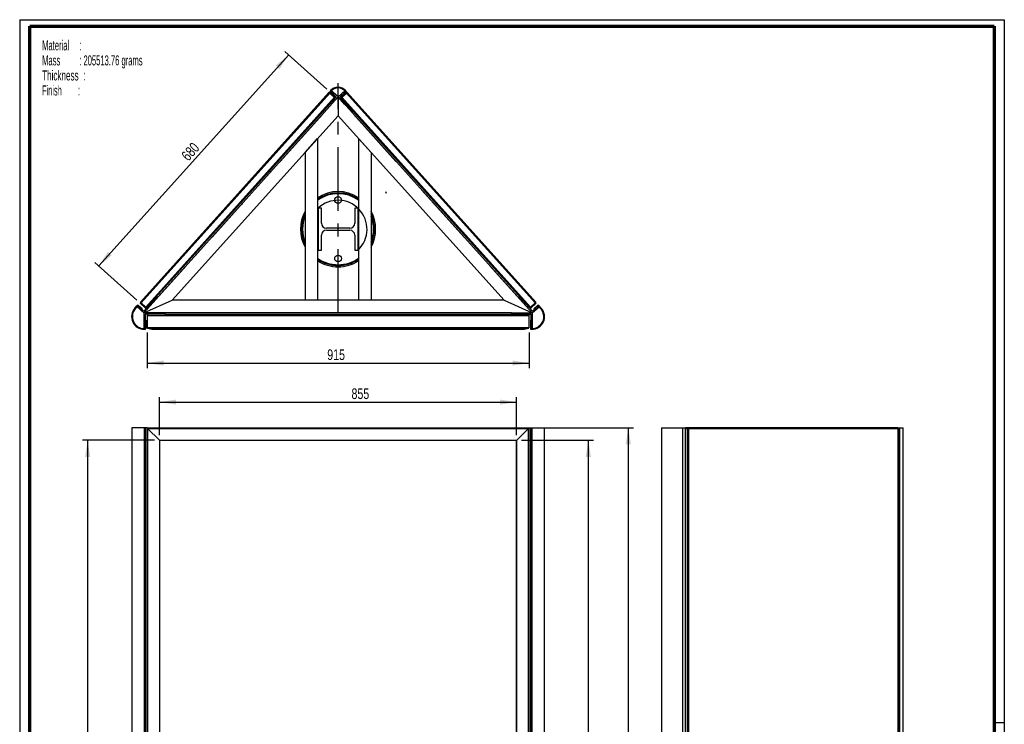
# Model space of a CAD drawing. Header units: millimetres. Extents: x 7 to 203, y 7 to 289.
# Tile 2 of 2: x 7 to 203, y 148 to 289. Entities that reach past the tile are written whole.
import ezdxf

# ---------------------------------------------------------------- set-up
doc = ezdxf.new("R2010")
doc.units = ezdxf.units.MM
doc.header["$PDSIZE"] = -1
doc.linetypes.add('CENTERX2', pattern=[20.32, 12.7, -2.54, 2.54, -2.54])
for name, color, linetype in [('FORMAT', 7, 'Continuous'), ('LAYER2', 7, 'Continuous'), ('LOGO', 7, 'Continuous')]:
    doc.layers.add(name, color=color, linetype=linetype)
doc.styles.add('SLDTEXTSTYLE1', font='TXT', dxfattribs={"width": 0.75})
doc.styles.add('SLDTEXTSTYLE5', font='TXT', dxfattribs={"width": 0.5675})
doc.styles.add('SLDTEXTSTYLE6', font='TXT', dxfattribs={"width": 0.5665})
doc.styles.add('SLDTEXTSTYLE7', font='TXT', dxfattribs={"width": 0.605})
doc.styles.add('SLDTEXTSTYLE8', font='TXT', dxfattribs={"width": 0.549})
doc.dimstyles.new('SLDDIMSTYLE0', dxfattribs={"dimtxt": 2.116667, "dimasz": 3.302, "dimexe": 0, "dimexo": 0.0625, "dimgap": 0.529167, "dimtad": 1, "dimlfac": 12, "dimrnd": 1e-09, "dimzin": 12, "dimdsep": 46, "dimtxsty": 'SLDTEXTSTYLE1', "dimsah": 1, "dimcen": 0.09, "dimadec": 0, "dimazin": 3, "dimtfac": 1, "dimtofl": 0, "dimtmove": 0, "dimatfit": 3, "dimfxl": 1, "dimfrac": 2, "dimtolj": 1, "dimtzin": 12, "dimarcsym": 0})

# ---------------------------------------------------------------- blocks, each defined once
blk = doc.blocks.new('SW_NOTE_0')
at = {"layer": 'FORMAT', "color": 0, "char_height": 2, "attachment_point": 1}
for s, insert, style in [('Material     :', (0, 2.58), 'SLDTEXTSTYLE5'), ('Mass         : 205513.76 grams', (0, -0.42), 'SLDTEXTSTYLE6'), ('Thickness  :', (0, -3.42), 'SLDTEXTSTYLE7'), ('Finish        :', (0, -6.42), 'SLDTEXTSTYLE8')]:
    blk.add_mtext(s, dxfattribs=dict(at, insert=insert, style=style))
blk = doc.blocks.new('_D')
at = {"layer": 'LOGO'}
for p, q in [((34.77, 206.12), (34.77, 213.74)), ((34.77, 212.74), (106.02, 212.74)), ((106.02, 206.12), (106.02, 213.74))]:
    blk.add_line(p, q, dxfattribs=at)
for points in [[(34.77, 212.74), (38.07, 212.24), (38.07, 213.25)], [(106.02, 212.74), (102.71, 213.25), (102.71, 212.24)]]:
    blk.add_solid(points, dxfattribs=at)
at = {"layer": 'LOGO', "insert": (73.07, 215.47), "char_height": 2.117, "attachment_point": 1, "style": 'SLDTEXTSTYLE1'}
blk.add_mtext('855', dxfattribs=at)
blk = doc.blocks.new('_D_1')
at = {"layer": 'LOGO'}
for p, q in [((107.02, 205.12), (121.34, 205.12)), ((120.34, 68.46), (120.34, 205.12)), ((107.02, 68.46), (121.34, 68.46))]:
    blk.add_line(p, q, dxfattribs=at)
for points in [[(120.34, 205.12), (119.83, 201.82), (120.85, 201.82)], [(120.34, 68.46), (120.85, 71.76), (119.83, 71.76)]]:
    blk.add_solid(points, dxfattribs=at)
at = {"layer": 'LOGO', "insert": (117.61, 131.74), "char_height": 2.117, "attachment_point": 1, "rotation": 90, "style": 'SLDTEXTSTYLE1'}
blk.add_mtext('1640', dxfattribs=at)
blk = doc.blocks.new('_D_2')
at = {"layer": 'LOGO'}
for p, q in [((33.77, 205.12), (19.41, 205.12)), ((20.41, 205.12), (20.41, 40.96)), ((61.89, 40.96), (19.41, 40.96))]:
    blk.add_line(p, q, dxfattribs=at)
for points in [[(20.41, 205.12), (19.91, 201.82), (20.92, 201.82)], [(20.41, 40.96), (20.92, 44.26), (19.91, 44.26)]]:
    blk.add_solid(points, dxfattribs=at)
at = {"layer": 'LOGO', "insert": (17.69, 122.72), "char_height": 2.117, "attachment_point": 1, "rotation": 90, "style": 'SLDTEXTSTYLE1'}
blk.add_mtext('1970', dxfattribs=at)
blk = doc.blocks.new('_D_3')
at = {"layer": 'LOGO'}
for p, q in [((109.52, 207.62), (129.32, 207.62)), ((128.32, 65.96), (128.32, 207.62)), ((109.52, 65.96), (129.32, 65.96))]:
    blk.add_line(p, q, dxfattribs=at)
for points in [[(128.32, 207.62), (127.81, 204.32), (128.83, 204.32)], [(128.32, 65.96), (128.83, 69.26), (127.81, 69.26)]]:
    blk.add_solid(points, dxfattribs=at)
at = {"layer": 'LOGO', "insert": (125.59, 131.76), "char_height": 2.117, "attachment_point": 1, "rotation": 90, "style": 'SLDTEXTSTYLE1'}
blk.add_mtext('1700', dxfattribs=at)
blk = doc.blocks.new('_D_4')
at = {"layer": 'LOGO'}
for p, q in [((32.27, 226.64), (32.27, 219.52)), ((108.52, 226.64), (108.52, 219.52)), ((32.27, 220.52), (108.52, 220.52))]:
    blk.add_line(p, q, dxfattribs=at)
for points in [[(32.27, 220.52), (35.57, 220.02), (35.57, 221.03)], [(108.52, 220.52), (105.21, 221.03), (105.21, 220.02)]]:
    blk.add_solid(points, dxfattribs=at)
at = {"layer": 'LOGO', "insert": (68.23, 223.25), "char_height": 2.117, "attachment_point": 1, "style": 'SLDTEXTSTYLE1'}
blk.add_mtext('915', dxfattribs=at)
blk = doc.blocks.new('_D_5')
at = {"layer": 'LOGO'}
for p, q in [((60.54, 282.01), (22.62, 239.89)), ((68.12, 275.19), (59.79, 282.68)), ((30.2, 233.07), (21.88, 240.56))]:
    blk.add_line(p, q, dxfattribs=at)
for points in [[(60.54, 282.01), (57.95, 279.89), (58.71, 279.21)], [(22.62, 239.89), (25.21, 242.01), (24.46, 242.69)]]:
    blk.add_solid(points, dxfattribs=at)
at = {"layer": 'LOGO', "insert": (38.94, 262.09), "char_height": 2.117, "attachment_point": 1, "rotation": 48.0051, "style": 'SLDTEXTSTYLE1'}
blk.add_mtext('680', dxfattribs=at)

msp = doc.modelspace()

# ---------------------------------------------------------------- linework, layer by layer
at = {"color": 7, "linetype": 'CENTERX2'}
for p, q in [((70.39192, 230.56026), (70.39192, 276.38601)), ((70.39192, 230.56026), (70.39192, 276.38601)), ((31.64192, 230.56026), (70.39192, 273.60416)), ((31.64192, 230.56026), (70.39192, 273.60416)), ((109.14192, 230.56026), (70.39192, 273.60416)), ((109.14192, 230.56026), (70.39192, 273.60416)), ((80.05061, 254.37262), (79.89692, 254.67863)), ((80.05061, 254.37262), (79.89692, 254.67863))]:
    msp.add_line(p, q, dxfattribs=at)
at = {"color": 7, "linetype": 'Continuous', "lineweight": 25}
for p, q in [((30.92965, 232.69603), (68.56454, 274.50126)), ((31.06646, 232.53663), (68.7374, 274.38189)), ((31.99547, 231.70029), (69.6664, 273.54556)), ((32.17818, 231.59187), (69.79336, 273.37521)), ((67.41835, 270.67474), (70.03885, 273.58563)), ((67.60415, 270.50748), (70.39192, 273.60416)), ((68.7374, 274.38189), (69.6664, 273.54556)), ((69.67626, 273.55651), (68.74725, 274.39284)), ((68.90551, 274.88001), (68.79709, 274.75958)), ((68.79709, 274.75958), (68.88999, 274.67595)), ((68.89308, 274.6171), (68.80944, 274.5242)), ((68.80944, 274.5242), (69.52168, 273.88301)), ((68.99841, 274.79638), (68.88999, 274.67595)), ((68.89308, 274.6171), (69.60531, 273.97591)), ((68.99841, 274.79638), (68.90551, 274.88001)), ((68.98598, 274.53347), (69.15324, 274.71927)), ((70.03885, 273.58563), (68.98598, 274.53347)), ((70.39192, 273.60416), (69.15324, 274.71927)), ((69.60531, 273.97591), (69.52168, 273.88301)), ((69.78777, 273.68038), (69.54003, 273.9034)), ((69.78777, 273.68038), (69.67626, 273.55651)), ((69.80321, 273.38616), (69.79321, 273.39516)), ((69.80321, 273.38616), (69.79336, 273.37521)), ((70.39192, 273.60416), (71.63059, 274.71927)), ((73.17969, 270.50748), (70.39192, 273.60416)), ((70.39192, 273.60416), (70.39192, 269.8676)), ((70.74498, 273.58563), (71.79786, 274.53347)), ((73.36549, 270.67474), (70.74498, 273.58563)), ((70.98062, 273.38616), (70.99062, 273.39516)), ((70.99047, 273.37521), (70.98062, 273.38616)), ((70.99047, 273.37521), (108.60565, 231.59187)), ((71.2438, 273.9034), (70.99606, 273.68038)), ((70.99606, 273.68038), (71.10757, 273.55651)), ((72.03658, 274.39284), (71.10757, 273.55651)), ((71.11743, 273.54556), (72.04644, 274.38189)), ((71.11743, 273.54556), (108.78837, 231.70029)), ((71.17852, 273.97591), (71.89076, 274.6171)), ((71.26215, 273.88301), (71.17852, 273.97591)), ((71.26215, 273.88301), (71.97439, 274.5242)), ((71.79786, 274.53347), (71.63059, 274.71927)), ((71.87832, 274.88001), (71.78542, 274.79638)), ((71.89385, 274.67595), (71.78542, 274.79638)), ((71.98675, 274.75958), (71.87832, 274.88001)), ((71.97439, 274.5242), (71.89076, 274.6171)), ((71.89385, 274.67595), (71.98675, 274.75958)), ((72.04644, 274.38189), (109.71737, 232.53663)), ((72.21929, 274.50126), (109.85418, 232.69603)), ((68.85653, 272.33457), (68.8875, 272.3067)), ((69.29451, 272.75881), (69.26355, 272.78669)), ((71.52028, 272.78669), (71.48932, 272.75881)), ((71.89633, 272.3067), (71.9273, 272.33457)), ((34.42969, 233.65694), (67.60415, 270.50748)), ((37.25634, 233.06026), (70.39192, 269.8676)), ((67.60415, 270.50748), (67.41835, 270.67474)), ((103.52749, 233.06026), (70.39192, 269.8676)), ((73.17969, 270.50748), (73.36549, 270.67474)), ((106.35415, 233.65694), (73.17969, 270.50748)), ((63.80858, 262.55477), (66.30858, 265.33179)), ((66.30858, 265.33179), (66.30858, 233.06026)), ((76.97525, 262.55477), (74.47525, 265.33179)), ((74.47525, 265.33179), (74.47525, 233.06026)), ((63.80858, 262.55477), (63.80858, 233.06026)), ((76.97525, 262.55477), (76.97525, 233.06026)), ((66.39192, 251.39359), (66.39192, 243.06026)), ((67.05858, 251.39359), (66.39192, 251.39359)), ((67.05858, 248.43526), (67.05858, 251.39359)), ((74.39192, 251.39359), (73.72525, 251.39359)), ((73.72525, 251.39359), (73.72525, 248.43526)), ((74.39192, 243.06026), (74.39192, 251.39359)), ((67.05858, 243.06026), (67.05858, 246.01859)), ((72.72525, 247.43526), (68.05858, 247.43526)), ((68.05858, 247.01859), (72.72525, 247.01859)), ((73.72525, 246.01859), (73.72525, 243.06026)), ((66.39192, 243.06026), (67.05858, 243.06026)), ((73.72525, 243.06026), (74.39192, 243.06026)), ((29.86265, 231.5108), (30.32586, 232.02534)), ((29.95555, 231.42716), (30.41876, 231.94171)), ((30.41876, 231.94171), (30.32586, 232.02534)), ((30.56124, 232.0377), (30.47761, 231.9448)), ((30.47761, 231.9448), (31.18985, 231.30361)), ((30.56124, 232.0377), (31.27348, 231.39651)), ((30.94509, 232.40181), (31.05661, 232.52568)), ((30.94509, 232.40181), (31.8741, 231.56548)), ((31.05661, 232.52568), (31.98561, 231.68935)), ((31.99547, 231.70029), (31.06646, 232.53663)), ((34.24389, 233.82421), (31.62338, 230.91332)), ((34.42969, 233.65694), (31.64192, 230.56026)), ((31.64192, 230.56026), (37.25634, 233.06026)), ((32.77473, 232.19225), (32.74376, 232.22013)), ((34.42969, 233.65694), (34.24389, 233.82421)), ((103.52749, 233.06026), (37.25634, 233.06026)), ((66.30858, 233.06026), (63.80858, 233.06026)), ((76.97525, 233.06026), (74.47525, 233.06026)), ((103.52749, 233.06026), (109.14192, 230.56026)), ((106.35415, 233.65694), (106.53995, 233.82421)), ((106.35415, 233.65694), (109.14192, 230.56026)), ((106.53995, 233.82421), (109.16045, 230.91332)), ((108.04007, 232.22013), (108.0091, 232.19225)), ((109.71737, 232.53663), (108.78837, 231.70029)), ((108.79822, 231.68935), (109.72723, 232.52568)), ((108.90973, 231.56548), (109.83874, 232.40181)), ((110.22259, 232.0377), (109.51035, 231.39651)), ((110.30622, 231.9448), (109.59399, 231.30361)), ((109.83874, 232.40181), (109.72723, 232.52568)), ((110.30622, 231.9448), (110.22259, 232.0377)), ((110.45797, 232.02534), (110.36507, 231.94171)), ((110.82829, 231.42716), (110.36507, 231.94171)), ((110.92119, 231.5108), (110.45797, 232.02534)), ((29.86265, 231.5108), (29.95555, 231.42716)), ((30.57051, 231.86116), (30.40324, 231.67536)), ((31.64192, 230.56026), (30.40324, 231.67536)), ((31.62338, 230.91332), (30.57051, 231.86116)), ((31.18985, 231.30361), (31.27348, 231.39651)), ((35.80858, 230.56026), (31.64192, 230.56026)), ((31.64192, 230.56026), (31.64192, 228.06026)), ((31.86174, 231.80086), (31.8716, 231.81181)), ((31.8741, 231.56548), (31.98561, 231.68935)), ((35.80858, 230.31026), (31.89192, 230.31026)), ((31.89192, 230.31026), (31.89192, 228.06026)), ((31.95464, 231.71722), (31.9645, 231.72817)), ((32.16832, 231.58092), (32.15832, 231.58993)), ((32.17818, 231.59187), (32.16832, 231.58092)), ((32.26692, 230.01859), (108.51692, 230.01859)), ((32.26692, 230.01859), (32.26692, 227.63965)), ((32.33675, 231.76802), (32.36772, 231.74014)), ((35.80858, 230.56026), (35.80858, 230.31026)), ((104.97525, 230.56026), (35.80858, 230.56026)), ((35.80858, 230.31026), (104.97525, 230.31026)), ((104.97525, 230.56026), (104.97525, 230.31026)), ((104.97525, 230.56026), (109.14192, 230.56026)), ((104.97525, 230.31026), (108.89192, 230.31026)), ((108.41612, 231.74014), (108.44708, 231.76802)), ((108.51692, 227.63965), (108.51692, 230.01859)), ((108.61551, 231.58092), (108.60565, 231.59187)), ((108.61551, 231.58092), (108.62551, 231.58993)), ((108.90973, 231.56548), (108.79822, 231.68935)), ((108.81933, 231.72817), (108.82919, 231.71722)), ((108.89192, 230.31026), (108.89192, 228.06026)), ((108.91223, 231.81181), (108.92209, 231.80086)), ((109.14192, 230.56026), (110.38059, 231.67536)), ((109.14192, 230.56026), (109.14192, 228.06026)), ((109.16045, 230.91332), (110.21332, 231.86116)), ((109.59399, 231.30361), (109.51035, 231.39651)), ((110.21332, 231.86116), (110.38059, 231.67536)), ((110.82829, 231.42716), (110.92119, 231.5108)), ((31.89192, 228.06026), (31.64192, 228.06026)), ((32.01692, 229.06026), (31.89192, 229.06026)), ((31.89192, 229.06026), (31.89192, 227.43526)), ((32.01692, 229.06026), (32.01692, 227.43526)), ((108.76692, 229.06026), (108.89192, 229.06026)), ((108.76692, 229.06026), (108.76692, 227.43526)), ((108.89192, 229.06026), (108.89192, 227.43526)), ((108.89192, 228.06026), (109.14192, 228.06026)), ((31.75162, 227.39359), (31.75162, 227.26859)), ((31.85025, 227.39359), (31.75162, 227.39359)), ((31.85025, 227.26859), (31.75162, 227.26859)), ((31.85025, 227.26859), (31.85025, 227.39359)), ((31.89192, 227.43526), (32.01692, 227.43526)), ((32.26692, 227.63965), (108.51692, 227.63965)), ((32.38462, 227.48033), (108.39921, 227.48033)), ((33.51692, 227.31026), (107.26692, 227.31026)), ((108.76692, 227.43526), (108.89192, 227.43526)), ((108.93358, 227.39359), (108.93358, 227.26859)), ((108.93358, 227.39359), (109.03221, 227.39359)), ((108.93358, 227.26859), (109.03221, 227.26859)), ((109.03221, 227.26859), (109.03221, 227.39359)), ((29.20996, 207.62451), (29.20996, 65.95785)), ((31.75162, 207.62451), (29.20996, 207.62451)), ((31.75162, 65.95785), (31.75162, 207.62451)), ((31.85025, 207.62451), (31.75162, 207.62451)), ((31.85025, 65.95785), (31.85025, 207.62451)), ((32.01692, 207.62451), (31.85025, 207.62451)), ((32.01692, 65.95785), (32.01692, 207.62451)), ((32.26692, 207.62451), (32.01692, 207.62451)), ((32.26692, 207.62451), (32.26692, 65.95785)), ((32.26692, 207.62451), (32.38462, 207.50681)), ((32.26692, 207.62451), (108.51692, 207.62451)), ((32.38462, 207.50681), (34.72108, 205.17035)), ((32.38462, 207.50681), (108.39921, 207.50681)), ((32.38462, 207.50681), (32.38462, 66.07555)), ((106.06275, 205.17035), (108.39921, 207.50681)), ((108.39921, 207.50681), (108.51692, 207.62451)), ((108.39921, 66.07555), (108.39921, 207.50681)), ((108.51692, 65.95785), (108.51692, 207.62451)), ((108.51692, 207.62451), (108.76692, 207.62451)), ((108.76692, 207.62451), (108.76692, 65.95785)), ((108.76692, 207.62451), (108.93358, 207.62451)), ((108.93358, 207.62451), (109.03221, 207.62451)), ((108.93358, 207.62451), (108.93358, 65.95785)), ((109.03221, 207.62451), (109.03221, 65.95785)), ((109.03221, 207.62451), (111.57388, 207.62451)), ((111.57388, 65.95785), (111.57388, 207.62451)), ((134.91865, 207.62451), (134.91865, 65.95785)), ((134.91865, 207.62451), (139.16086, 207.62451)), ((139.16086, 207.62451), (139.16086, 65.95785)), ((139.16086, 207.62451), (139.67541, 207.62451)), ((139.67541, 207.62451), (139.67541, 65.95785)), ((139.67541, 207.62451), (139.73056, 207.62451)), ((139.73056, 65.95785), (139.73056, 207.62451)), ((140.18669, 207.62451), (139.73056, 207.62451)), ((140.18669, 207.45785), (139.73056, 207.45785)), ((139.73056, 207.44311), (140.05187, 207.44311)), ((140.05187, 207.44311), (140.17574, 207.44311)), ((140.05187, 207.44311), (140.05187, 66.13924)), ((140.18669, 207.62451), (140.18669, 207.45785)), ((182.03196, 207.62451), (140.18669, 207.62451)), ((140.2067, 207.4342), (140.2067, 207.4342)), ((140.3461, 207.41618), (140.3461, 66.16618)), ((182.15133, 207.41618), (140.3461, 207.41618)), ((182.03196, 207.62451), (182.17426, 207.62451)), ((182.15133, 66.16618), (182.15133, 207.41618)), ((182.17426, 207.62451), (182.40964, 207.62451)), ((182.22027, 66.14616), (182.22027, 207.4362)), ((182.40964, 65.95785), (182.40964, 207.62451)), ((182.40964, 207.62451), (182.53008, 207.62451)), ((182.53008, 65.95785), (182.53008, 207.62451)), ((182.53008, 207.62451), (183.19195, 207.62451)), ((183.19195, 65.95785), (183.19195, 207.62451)), ((34.72108, 205.17035), (106.06275, 205.17035)), ((34.72108, 205.17035), (34.72108, 68.41201)), ((34.72108, 205.17035), (34.76692, 205.12451)), ((34.76692, 205.12451), (106.01692, 205.12451)), ((34.76692, 205.12451), (34.76692, 68.45785)), ((106.01692, 205.12451), (106.06275, 205.17035)), ((106.01692, 68.45785), (106.01692, 205.12451)), ((106.06275, 68.41201), (106.06275, 205.17035))]:
    msp.add_line(p, q, dxfattribs=at)
at = {"color": 8, "linetype": 'Continuous', "lineweight": 25}
for p, q in [((68.84041, 274.49632), (68.74725, 274.39284)), ((71.94342, 274.49632), (72.03658, 274.39284)), ((182.17426, 207.44243), (182.17426, 207.62451))]:
    msp.add_line(p, q, dxfattribs=at)
at = {"color": 7, "linetype": 'Continuous'}
for p, q in [((70.39192, 273.60416), (68.96744, 274.88653)), ((70.39192, 273.60416), (68.96744, 274.88653)), ((70.39192, 273.60416), (71.81639, 274.88653)), ((70.39192, 273.60416), (71.81639, 274.88653)), ((30.21744, 231.84263), (29.82021, 231.40138)), ((30.21744, 231.84263), (29.82021, 231.40138)), ((31.64192, 230.56026), (30.21744, 231.84263)), ((31.64192, 230.56026), (30.21744, 231.84263)), ((31.64192, 230.56026), (31.64192, 227.31026)), ((31.64192, 230.56026), (31.64192, 227.31026)), ((109.14192, 230.56026), (110.56639, 231.84263)), ((109.14192, 230.56026), (110.56639, 231.84263)), ((109.14192, 230.56026), (109.14192, 227.31026)), ((109.14192, 230.56026), (109.14192, 227.31026)), ((110.56639, 231.84263), (110.96362, 231.40138)), ((110.56639, 231.84263), (110.96362, 231.40138))]:
    msp.add_line(p, q, dxfattribs=at)
at = {"color": 7, "linetype": 'Continuous', "lineweight": 25}
for centre in [(70.39192, 253.06026), (70.39192, 241.39359)]:
    msp.add_circle(centre, 0.66667, dxfattribs=at)
for centre, radius, start, end in [((70.39192, 273.54188), 2, 41.9949226, 138.0050774), ((70.39192, 273.54188), 1.875, 41.9949226, 138.0050774), ((68.71938, 274.36188), 0.20833, 73.5319339, 138.0050774), ((68.71938, 274.36188), 0.04167, 48.0050774, 98.3066407), ((68.92095, 274.64807), 0.16667, 138.0050774, 228.0050774), ((68.92095, 274.64807), 0.04167, 138.0050774, 228.0050774), ((69.64838, 273.52554), 0.04167, 357.3823706, 48.0050774), ((69.64838, 273.52554), 0.20833, 318.0050774, 48.0050774), ((71.13545, 273.52554), 0.20833, 131.9949226, 221.9949226), ((71.13545, 273.52554), 0.04167, 131.9949226, 182.6176294), ((71.86288, 274.64807), 0.04167, 311.9949226, 41.9949226), ((71.86288, 274.64807), 0.16667, 311.9949226, 41.9949226), ((72.06446, 274.36188), 0.20833, 41.9949226, 106.4680655), ((72.06446, 274.36188), 0.04167, 81.6933593, 131.9949226), ((70.39192, 247.22692), 7.5, 57.0132929, 122.9867071), ((70.39192, 247.22692), 7.25, 55.7213356, 124.2786644), ((70.39192, 247.22692), 7.08333, 54.7973164, 125.2026836), ((70.39192, 247.22692), 7.5, 151.375449, 208.624551), ((70.39192, 247.22692), 7.25, 155.2367015, 204.7632985), ((70.39192, 247.22692), 7.08333, 158.3433048, 201.6566952), ((70.39192, 247.22692), 7.5, 331.375449, 28.624551), ((70.39192, 247.22692), 7.25, 335.2367015, 24.7632985), ((70.39192, 247.22692), 7.08333, 338.3433048, 21.6566952), ((68.05858, 248.43526), 1, 180, 270), ((72.72525, 248.43526), 1, 270, 0), ((68.05858, 246.01859), 1, 90, 180), ((72.72525, 246.01859), 1, 0, 90), ((70.39192, 247.22692), 7.08333, 234.7973164, 270), ((70.39192, 247.22692), 7.25, 235.7213356, 270), ((70.39192, 247.22692), 7.5, 237.0132929, 270), ((70.39192, 247.22692), 7.08333, 270, 305.2026836), ((70.39192, 247.22692), 7.25, 270, 304.2786644), ((70.39192, 247.22692), 7.5, 270, 302.9867071), ((30.44973, 231.91383), 0.16667, 48.0050774, 138.0050774), ((30.44973, 231.91383), 0.04167, 48.0050774, 138.0050774), ((31.08448, 232.55664), 0.20833, 138.0050774, 228.0050774), ((31.08448, 232.55664), 0.04167, 177.2892514, 228.0050774), ((109.69935, 232.55664), 0.04167, 311.9949226, 2.7107486), ((109.69935, 232.55664), 0.20833, 311.9949226, 41.9949226), ((110.3341, 231.91383), 0.16667, 41.9949226, 131.9949226), ((110.3341, 231.91383), 0.04167, 41.9949226, 131.9949226), ((31.75162, 229.81026), 2.54167, 138.0050774, 270), ((31.75162, 229.81026), 2.41667, 138.0050774, 270), ((32.01349, 231.72031), 0.20833, 228.0050774, 318.0050774), ((32.01349, 231.72031), 0.04167, 228.0050774, 278.6274727), ((32.55858, 230.01859), 0.29167, 90, 180), ((108.22525, 230.01859), 0.29167, 0, 90), ((108.77034, 231.72031), 0.20833, 221.9949226, 311.9949226), ((108.77034, 231.72031), 0.04167, 261.3702549, 311.9949226), ((109.03221, 229.81026), 2.54167, 270, 41.9949226), ((109.03221, 229.81026), 2.41667, 270, 41.9949226), ((31.85025, 227.43526), 0.16667, 270, 0), ((31.85025, 227.43526), 0.04167, 270, 0), ((32.43358, 227.63965), 0.16667, 180, 252.9152864), ((33.51692, 231.16442), 3.85417, 252.9152864, 270), ((107.26692, 231.16442), 3.85417, 270, 287.0847136), ((108.35025, 227.63965), 0.16667, 287.0847136, 0), ((108.93358, 227.43526), 0.16667, 180, 270), ((108.93358, 227.43526), 0.04167, 180, 270)]:
    msp.add_arc(centre, radius, start, end, dxfattribs=at)
at = {"color": 7, "linetype": 'Continuous'}
for centre, radius, start, end in [((70.39192, 273.60416), 1.91667, 41.9949226, 138.0050774), ((70.39192, 273.60416), 1.91667, 41.9949226, 138.0050774), ((70.39192, 247.22692), 5.77591, 313.8308607, 133.8308607), ((31.64192, 229.76141), 2.45115, 138.0050774, 270), ((31.64192, 229.76141), 2.45115, 138.0050774, 270), ((109.14192, 229.76141), 2.45115, 270, 41.9949226), ((109.14192, 229.76141), 2.45115, 270, 41.9949226)]:
    msp.add_arc(centre, radius, start, end, dxfattribs=at)
at = {"color": 7, "linetype": 'Continuous', "lineweight": 25}
for centre, major_axis, ratio, start_param, end_param in [((68.71938, 274.36188), (0.15483, -0.13939), 0.129289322, 1.570796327, 3.141592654), ((69.63852, 273.5146), (0.15483, -0.13939), 0.2, 0, 1.570796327), ((71.14531, 273.5146), (0.15483, 0.13939), 0.2, 1.570796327, 3.141592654), ((72.06446, 274.36188), (0.15483, 0.13939), 0.129289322, 0, 1.570796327), ((31.08448, 232.55664), (0.15483, -0.13939), 0.129289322, 3.141592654, 4.71238898), ((109.69935, 232.55664), (0.15483, 0.13939), 0.129289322, 4.71238898, 6.283185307), ((32.02334, 231.73126), (0.15483, -0.13939), 0.2, 4.71238898, 6.283185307), ((108.76049, 231.73126), (0.15483, 0.13939), 0.2, 3.141592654, 4.71238898), ((140.20671, 207.41618), (0.20833, -0.02017), 0.085705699, 0.846143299, 2.416939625), ((140.20671, 207.41618), (0.04092, -0.02305), 0.340382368, 1.751453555, 2.598108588), ((140.20671, 207.41618), (-0.03555, 0.20702), 0.658205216, 4.599850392, 6.170646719), ((182.01194, 207.41618), (0.03555, 0.20702), 0.658205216, 4.824927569, 6.395723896), ((182.01194, 207.41618), (0.20833, 0.02017), 0.085705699, 5.437042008, 6.562310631)]:
    msp.add_ellipse(centre, major_axis=major_axis, ratio=ratio, start_param=start_param, end_param=end_param, dxfattribs=at)
at = {"color": 7, "linetype": 'Continuous'}
for p in [(51.22525, 252.26795), (51.22525, 252.26795), (89.55858, 252.26795), (89.55858, 252.26795)]:
    msp.add_point(p, dxfattribs=at)
at = {"layer": 'LAYER2', "lineweight": 70}
for p, q in [((8.85193, 9.38997), (8.85193, 287.70219)), ((8.85193, 287.70219), (201.35193, 287.70219)), ((201.35193, 287.70219), (201.35193, 9.38997))]:
    msp.add_line(p, q, dxfattribs=at)
at = {"layer": 'LOGO'}
for p, q in [((6.85193, 289.01784), (203.35304, 289.01784)), ((6.85193, 289.01784), (6.85193, 7.38997)), ((203.35304, 289.01784), (203.35304, 7.38997)), ((203.35304, 148.74438), (201.35193, 148.74438))]:
    msp.add_line(p, q, dxfattribs=at)

# ---------------------------------------------------------------- block references
at = {"layer": 'FORMAT', "color": 218}
msp.add_blockref('SW_NOTE_0', (11.33062, 282.32167), dxfattribs=at)

# ---------------------------------------------------------------- dimensions: what is measured, and where the dimension line sits
at = {"layer": 'LOGO'}
for base, p1, p2, angle, picture, middle in [((22.6245, 239.89237), (68.85876, 274.51671), (30.94509, 232.40181), 48.0050774, '_D_5', (42.53531, 262.00951)), ((128.32172, 207.62451), (108.51692, 65.95785), (108.51692, 207.62451), 90, '_D_3', (128.32172, 134.89166)), ((20.41431, 40.95785), (34.76692, 205.12451), (62.89192, 40.95785), 90, '_D_2', (20.41431, 125.84423)), ((120.34067, 205.12451), (106.01692, 68.45785), (106.01692, 205.12451), 90, '_D_1', (120.34067, 134.87074))]:
    dim = msp.add_linear_dim(base=base, p1=p1, p2=p2, angle=angle, dimstyle='SLDDIMSTYLE0', dxfattribs=at)
    dim.commit()
    dim.dimension.update_dxf_attribs({"geometry": picture, "text_midpoint": middle, "dimtype": 160})
for base, p1, p2, picture, middle in [((108.51692, 220.5244), (32.26692, 227.63965), (108.51692, 227.63965), '_D_4', (70.57301, 220.5244)), ((106.01692, 212.74366), (34.76692, 205.12451), (106.01692, 205.12451), '_D', (75.41746, 212.74366))]:
    dim = msp.add_linear_dim(base=base, p1=p1, p2=p2, dimstyle='SLDDIMSTYLE0', dxfattribs=at)
    dim.commit()
    dim.dimension.update_dxf_attribs({"geometry": picture, "text_midpoint": middle, "dimtype": 160})

doc.saveas('drawing.dxf')
